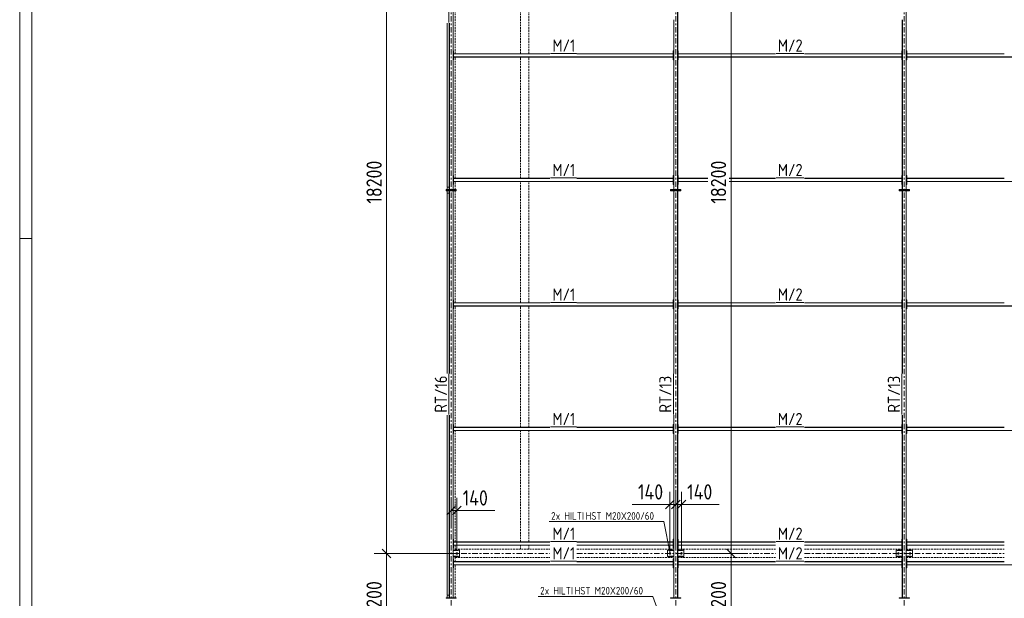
# Model space of a CAD drawing. Header units: millimetres. Extents: x -141 to 1046, y -218 to 621.
# Tile 6 of 16: x -141 to 181, y 259 to 448. Entities that reach past the tile are written whole.
import ezdxf

# ---------------------------------------------------------------- set-up
doc = ezdxf.new("R2010")
doc.units = ezdxf.units.MM
doc.header["$LTSCALE"] = 0.6
for name, pattern in [('VERDECKT2', [1.5, 1, -0.5]), ('XKITLINE00', [0]), ('XKITLINE03', [6, 3, -1, 1, -1])]:
    doc.linetypes.add(name, pattern=pattern)
for name, color, linetype, lineweight in [('Bolt', 7, 'Continuous', 0), ('BoltMark', 3, 'Continuous', 0), ('DrawingSheet', 5, 'Continuous', 0), ('Part', 2, 'Continuous', 0), ('PartMark', 3, 'Continuous', 0), ('S-GRID', 1, 'Continuous', 0), ('Z-DIMENSIONS', 1, 'Continuous', 0)]:
    doc.layers.add(name, color=color, linetype=linetype, lineweight=lineweight)
doc.styles.add('ISOCPEUR', font='ISOCPEUR.TTF')

msp = doc.modelspace()

# ---------------------------------------------------------------- linework, layer by layer
at = {"layer": 'Bolt', "color": 3, "linetype": 'XKITLINE00', "lineweight": 0}
for p, q in [((1.67, 273.45), (1.87, 273.56)), ((1.67, 273.22), (1.67, 273.45)), ((1.87, 273.56), (2.07, 273.45)), ((2.07, 273.45), (2.07, 273.22)), ((71.27, 273.45), (71.47, 273.57)), ((71.27, 273.22), (71.27, 273.45)), ((71.47, 273.57), (71.67, 273.45)), ((71.67, 273.45), (71.67, 273.22)), ((75, 273.45), (75.2, 273.57)), ((75, 273.22), (75, 273.45)), ((75.2, 273.57), (75.4, 273.45)), ((75.4, 273.45), (75.4, 273.22)), ((145.93, 273.45), (146.13, 273.57)), ((145.93, 273.22), (145.93, 273.45)), ((146.13, 273.57), (146.33, 273.45)), ((146.33, 273.45), (146.33, 273.22)), ((149.67, 273.45), (149.87, 273.57)), ((149.67, 273.22), (149.67, 273.45)), ((149.87, 273.57), (150.07, 273.45)), ((150.07, 273.45), (150.07, 273.22)), ((1.87, 273.1), (1.67, 273.22)), ((2.07, 273.22), (1.87, 273.1)), ((71.47, 273.11), (71.27, 273.22)), ((71.67, 273.22), (71.47, 273.11)), ((75.2, 273.11), (75, 273.22)), ((75.4, 273.22), (75.2, 273.11)), ((146.13, 273.11), (145.93, 273.22)), ((146.33, 273.22), (146.13, 273.11)), ((149.87, 273.11), (149.67, 273.22)), ((150.07, 273.22), (149.87, 273.11))]:
    msp.add_line(p, q, dxfattribs=at)
for centre, radius, start, end in [((1.87, 273.33), 0.247, 120, 300), ((1.87, 273.33), 0.133, 30, 210), ((1.87, 273.33), 0.247, 300, 120), ((71.47, 273.34), 0.247, 120, 300), ((71.47, 273.34), 0.133, 30, 210), ((71.47, 273.34), 0.247, 300, 120), ((71.47, 273.34), 0.133, 210, 30), ((75.2, 273.34), 0.247, 120, 300), ((75.2, 273.34), 0.133, 30, 210), ((75.2, 273.34), 0.247, 300, 120), ((75.2, 273.34), 0.133, 210, 30), ((146.13, 273.34), 0.247, 120, 300), ((146.13, 273.34), 0.133, 30, 210), ((146.13, 273.34), 0.247, 300, 120), ((146.13, 273.34), 0.133, 210, 30), ((149.87, 273.34), 0.247, 120, 300), ((149.87, 273.34), 0.133, 30, 210), ((149.87, 273.34), 0.247, 300, 120), ((149.87, 273.34), 0.133, 210, 30), ((1.87, 273.33), 0.133, 210, 30)]:
    msp.add_arc(centre, radius, start, end, dxfattribs=at)
at = {"layer": 'BoltMark', "color": 4, "linetype": 'XKITLINE00', "lineweight": 0}
for p, q in [((32.04, 283.72), (69.44, 283.72)), ((71.5, 273.27), (69.44, 283.72)), ((28.45, 259.3), (65.85, 259.3)), ((71.52, 244.09), (65.85, 259.3))]:
    msp.add_line(p, q, dxfattribs=at)
at = {"layer": 'DrawingSheet', "color": 2, "linetype": 'XKITLINE00', "lineweight": 0}
for p, q in [((-140.97, 621.25), (-140.97, -217.75)), ((-136.97, 376.25), (-140.97, 376.25))]:
    msp.add_line(p, q, dxfattribs=at)
at = {"layer": 'DrawingSheet', "color": 3, "linetype": 'XKITLINE00', "lineweight": 0}
msp.add_line((-136.97, 617.25), (-136.97, -213.75), dxfattribs=at)
at = {"layer": 'Part', "color": 2, "linetype": 'XKITLINE00', "lineweight": 0}
for p, q in [((0.61, 514.86), (0.61, 392.2)), ((0.67, 392.2), (0.67, 514.86)), ((73.95, 514.87), (73.95, 392.2)), ((74, 392.2), (74, 514.87)), ((148.61, 514.87), (148.61, 392.2)), ((148.67, 392.2), (148.67, 514.87)), ((72.67, 392.2), (72.67, 447.58)), ((72.72, 447.58), (72.72, 392.2)), ((147.33, 392.2), (147.33, 447.58)), ((147.39, 447.58), (147.39, 392.2)), ((-1.33, 393), (-1.33, 446.54)), ((-1.29, 393), (-1.29, 446.54)), ((-0.67, 392.2), (-0.67, 446.54)), ((-0.61, 446.54), (-0.61, 392.2)), ((0.67, 434.53), (0.67, 437.47)), ((0.67, 437.47), (0.8, 437.47)), ((0.8, 434.53), (0.8, 437.47)), ((72.53, 434.53), (72.53, 437.47)), ((72.53, 437.47), (72.67, 437.47)), ((72.67, 434.53), (72.67, 437.47)), ((74, 434.53), (74, 437.47)), ((74, 437.47), (74.13, 437.47)), ((74.13, 434.53), (74.13, 437.47)), ((147.2, 434.53), (147.2, 437.47)), ((147.2, 437.47), (147.33, 437.47)), ((147.33, 434.53), (147.33, 437.47)), ((148.67, 434.53), (148.67, 437.47)), ((148.67, 437.47), (148.8, 437.47)), ((148.8, 434.53), (148.8, 437.47)), ((0.67, 434.53), (0.8, 434.53)), ((0.8, 436.49), (0.8, 436.53)), ((0.8, 436.53), (32.26, 436.53)), ((0.8, 436.49), (32.26, 436.49)), ((0.8, 435.51), (72.53, 435.51)), ((0.8, 435.47), (0.8, 435.51)), ((0.8, 435.47), (72.53, 435.47)), ((41.08, 436.53), (72.53, 436.53)), ((41.08, 436.49), (72.53, 436.49)), ((72.53, 436.49), (72.53, 436.53)), ((72.53, 435.47), (72.53, 435.51)), ((72.53, 434.53), (72.67, 434.53)), ((74, 434.53), (74.13, 434.53)), ((74.13, 436.49), (74.13, 436.53)), ((74.13, 436.53), (105.91, 436.53)), ((74.13, 436.49), (105.91, 436.49)), ((74.13, 435.51), (147.2, 435.51)), ((74.13, 435.47), (74.13, 435.51)), ((74.13, 435.47), (147.2, 435.47)), ((115.42, 436.53), (147.2, 436.53)), ((115.42, 436.49), (147.2, 436.49)), ((147.2, 436.49), (147.2, 436.53)), ((147.2, 435.47), (147.2, 435.51)), ((147.2, 434.53), (147.33, 434.53)), ((148.67, 434.53), (148.8, 434.53)), ((148.8, 436.49), (148.8, 436.53)), ((148.8, 436.53), (180.58, 436.53)), ((148.8, 436.49), (180.58, 436.49)), ((148.8, 435.51), (221.87, 435.51)), ((148.8, 435.47), (148.8, 435.51)), ((148.8, 435.47), (221.87, 435.47)), ((0.67, 393.87), (0.67, 396.8)), ((0.67, 396.8), (0.8, 396.8)), ((0.8, 393.87), (0.8, 396.8)), ((0.8, 395.83), (0.8, 395.87)), ((0.8, 395.87), (32.26, 395.87)), ((0.8, 395.83), (32.26, 395.83)), ((41.08, 395.87), (72.53, 395.87)), ((41.08, 395.83), (72.53, 395.83)), ((72.53, 393.87), (72.53, 396.8)), ((72.53, 396.8), (72.67, 396.8)), ((72.53, 395.83), (72.53, 395.87)), ((72.67, 393.87), (72.67, 396.8)), ((74, 393.87), (74, 396.8)), ((74, 396.8), (74.13, 396.8)), ((74.13, 393.87), (74.13, 396.8)), ((74.13, 395.83), (74.13, 395.87)), ((74.13, 395.87), (83.81, 395.87)), ((74.13, 395.83), (83.81, 395.83)), ((90.81, 395.87), (105.91, 395.87)), ((90.81, 395.83), (105.91, 395.83)), ((115.42, 395.87), (147.2, 395.87)), ((115.42, 395.83), (147.2, 395.83)), ((147.2, 393.87), (147.2, 396.8)), ((147.2, 396.8), (147.33, 396.8)), ((147.2, 395.83), (147.2, 395.87)), ((147.33, 393.87), (147.33, 396.8)), ((148.67, 393.87), (148.67, 396.8)), ((148.67, 396.8), (148.8, 396.8)), ((148.8, 393.87), (148.8, 396.8)), ((148.8, 395.83), (148.8, 395.87)), ((148.8, 395.87), (180.58, 395.87)), ((148.8, 395.83), (180.58, 395.83)), ((-0.67, 393), (-1.33, 393)), ((0.67, 393.87), (0.8, 393.87)), ((0.8, 394.84), (72.53, 394.84)), ((0.8, 394.8), (0.8, 394.84)), ((0.8, 394.8), (72.53, 394.8)), ((72.53, 394.8), (72.53, 394.84)), ((72.53, 393.87), (72.67, 393.87)), ((74, 393.87), (74.13, 393.87)), ((74.13, 394.84), (83.81, 394.84)), ((74.13, 394.8), (74.13, 394.84)), ((74.13, 394.8), (83.81, 394.8)), ((90.81, 394.84), (147.2, 394.84)), ((90.81, 394.8), (147.2, 394.8)), ((147.2, 394.8), (147.2, 394.84)), ((147.2, 393.87), (147.33, 393.87)), ((148.67, 393.87), (148.8, 393.87)), ((148.8, 394.84), (221.87, 394.84)), ((148.8, 394.8), (148.8, 394.84)), ((148.8, 394.8), (221.87, 394.8)), ((1.67, 392.2), (-1.67, 392.2)), ((-1.67, 392.2), (-1.67, 392)), ((1.67, 392), (-1.67, 392)), ((-1.67, 392), (-1.67, 391.8)), ((1.67, 392), (-1.67, 392)), ((1.67, 391.8), (-1.67, 391.8)), ((-1.33, 332.15), (-1.33, 391)), ((-1.33, 391), (-0.67, 391)), ((-1.29, 332.15), (-1.29, 391)), ((-0.61, 392.2), (-0.67, 392.2)), ((-0.67, 332.15), (-0.67, 391.8)), ((-0.67, 391.8), (-0.61, 391.8)), ((-0.61, 391.8), (-0.61, 332.15)), ((0.61, 392.2), (0.67, 392.2)), ((0.61, 391.8), (0.61, 258.87)), ((0.67, 391.8), (0.61, 391.8)), ((0.67, 258.87), (0.67, 391.8)), ((1.67, 392.2), (1.67, 392)), ((1.67, 392), (1.67, 391.8)), ((75, 392.2), (71.67, 392.2)), ((71.67, 392.2), (71.67, 392)), ((75, 392), (71.67, 392)), ((71.67, 392), (71.67, 391.8)), ((75, 392), (71.67, 392)), ((75, 391.8), (71.67, 391.8)), ((72.72, 392.2), (72.67, 392.2)), ((72.67, 332.15), (72.67, 391.8)), ((72.67, 391.8), (72.72, 391.8)), ((72.72, 391.8), (72.72, 332.15)), ((73.95, 392.2), (74, 392.2)), ((73.95, 391.8), (73.95, 258.87)), ((74, 391.8), (73.95, 391.8)), ((74, 258.87), (74, 391.8)), ((75, 392.2), (75, 392)), ((75, 392), (75, 391.8)), ((149.67, 392.2), (146.33, 392.2)), ((146.33, 392.2), (146.33, 392)), ((149.67, 392), (146.33, 392)), ((149.67, 392), (146.33, 392)), ((146.33, 392), (146.33, 391.8)), ((149.67, 391.8), (146.33, 391.8)), ((147.39, 392.2), (147.33, 392.2)), ((147.33, 332.15), (147.33, 391.8)), ((147.33, 391.8), (147.39, 391.8)), ((147.39, 391.8), (147.39, 332.15)), ((148.61, 392.2), (148.67, 392.2)), ((148.61, 391.8), (148.61, 258.87)), ((148.67, 391.8), (148.61, 391.8)), ((148.67, 258.87), (148.67, 391.8)), ((149.67, 392.2), (149.67, 392)), ((149.67, 392), (149.67, 391.8)), ((0.67, 353.2), (0.67, 356.13)), ((0.67, 356.13), (0.8, 356.13)), ((0.8, 353.2), (0.8, 356.13)), ((0.8, 355.16), (0.8, 355.2)), ((0.8, 355.2), (32.26, 355.2)), ((0.8, 355.16), (32.26, 355.16)), ((0.8, 354.17), (72.53, 354.17)), ((0.8, 354.13), (0.8, 354.17)), ((0.8, 354.13), (72.53, 354.13)), ((41.08, 355.2), (72.53, 355.2)), ((41.08, 355.16), (72.53, 355.16)), ((72.53, 353.2), (72.53, 356.13)), ((72.53, 356.13), (72.67, 356.13)), ((72.53, 355.16), (72.53, 355.2)), ((72.53, 354.13), (72.53, 354.17)), ((72.67, 353.2), (72.67, 356.13)), ((74, 353.2), (74, 356.13)), ((74, 356.13), (74.13, 356.13)), ((74.13, 353.2), (74.13, 356.13)), ((74.13, 355.16), (74.13, 355.2)), ((74.13, 355.2), (105.91, 355.2)), ((74.13, 355.16), (105.91, 355.16)), ((74.13, 354.17), (147.2, 354.17)), ((74.13, 354.13), (74.13, 354.17)), ((74.13, 354.13), (147.2, 354.13)), ((115.42, 355.2), (147.2, 355.2)), ((115.42, 355.16), (147.2, 355.16)), ((147.2, 353.2), (147.2, 356.13)), ((147.2, 356.13), (147.33, 356.13)), ((147.2, 355.16), (147.2, 355.2)), ((147.2, 354.13), (147.2, 354.17)), ((147.33, 353.2), (147.33, 356.13)), ((148.67, 353.2), (148.67, 356.13)), ((148.67, 356.13), (148.8, 356.13)), ((148.8, 353.2), (148.8, 356.13)), ((148.8, 355.16), (148.8, 355.2)), ((148.8, 355.2), (180.58, 355.2)), ((148.8, 355.16), (180.58, 355.16)), ((148.8, 354.17), (221.87, 354.17)), ((148.8, 354.13), (148.8, 354.17)), ((148.8, 354.13), (221.87, 354.13)), ((0.67, 353.2), (0.8, 353.2)), ((72.53, 353.2), (72.67, 353.2)), ((74, 353.2), (74.13, 353.2)), ((147.2, 353.2), (147.33, 353.2)), ((148.67, 353.2), (148.8, 353.2)), ((-1.33, 259.67), (-1.33, 318.52)), ((-1.29, 259.67), (-1.29, 318.52)), ((-0.67, 258.87), (-0.67, 318.52)), ((-0.61, 318.52), (-0.61, 258.87)), ((72.67, 258.87), (72.67, 318.52)), ((72.72, 318.52), (72.72, 258.87)), ((147.33, 258.87), (147.33, 318.52)), ((147.39, 318.52), (147.39, 258.87)), ((0.67, 312.53), (0.67, 315.47)), ((0.67, 315.47), (0.8, 315.47)), ((0.8, 312.53), (0.8, 315.47)), ((72.53, 312.53), (72.53, 315.47)), ((72.53, 315.47), (72.67, 315.47)), ((72.67, 312.53), (72.67, 315.47)), ((74, 312.53), (74, 315.47)), ((74, 315.47), (74.13, 315.47)), ((74.13, 312.53), (74.13, 315.47)), ((147.2, 312.53), (147.2, 315.47)), ((147.2, 315.47), (147.33, 315.47)), ((147.33, 312.53), (147.33, 315.47)), ((148.67, 312.53), (148.67, 315.47)), ((148.67, 315.47), (148.8, 315.47)), ((148.8, 312.53), (148.8, 315.47)), ((0.67, 312.53), (0.8, 312.53)), ((0.8, 314.49), (0.8, 314.53)), ((0.8, 314.53), (32.26, 314.53)), ((0.8, 314.49), (32.26, 314.49)), ((0.8, 313.51), (72.53, 313.51)), ((0.8, 313.47), (0.8, 313.51)), ((0.8, 313.47), (72.53, 313.47)), ((41.08, 314.53), (72.53, 314.53)), ((41.08, 314.49), (72.53, 314.49)), ((72.53, 314.49), (72.53, 314.53)), ((72.53, 313.47), (72.53, 313.51)), ((72.53, 312.53), (72.67, 312.53)), ((74, 312.53), (74.13, 312.53)), ((74.13, 314.49), (74.13, 314.53)), ((74.13, 314.53), (105.91, 314.53)), ((74.13, 314.49), (105.91, 314.49)), ((74.13, 313.51), (147.2, 313.51)), ((74.13, 313.47), (74.13, 313.51)), ((74.13, 313.47), (147.2, 313.47)), ((115.42, 314.53), (147.2, 314.53)), ((115.42, 314.49), (147.2, 314.49)), ((147.2, 314.49), (147.2, 314.53)), ((147.2, 313.47), (147.2, 313.51)), ((147.2, 312.53), (147.33, 312.53)), ((148.67, 312.53), (148.8, 312.53)), ((148.8, 314.49), (148.8, 314.53)), ((148.8, 314.53), (180.58, 314.53)), ((148.8, 314.49), (180.58, 314.49)), ((148.8, 313.51), (221.87, 313.51)), ((148.8, 313.47), (148.8, 313.51)), ((148.8, 313.47), (221.87, 313.47)), ((0.67, 275.07), (0.67, 278)), ((0.67, 278), (0.8, 278)), ((0.8, 275.07), (0.8, 278)), ((0.8, 277.03), (0.8, 277.07)), ((0.8, 277.07), (32.26, 277.07)), ((0.8, 277.03), (32.26, 277.03)), ((41.08, 277.07), (72.53, 277.07)), ((41.08, 277.03), (72.53, 277.03)), ((72.53, 275.07), (72.53, 278)), ((72.53, 278), (72.67, 278)), ((72.53, 277.03), (72.53, 277.07)), ((72.67, 275.07), (72.67, 278)), ((74, 275.07), (74, 278)), ((74, 278), (74.13, 278)), ((74.13, 275.07), (74.13, 278)), ((74.13, 277.03), (74.13, 277.07)), ((74.13, 277.07), (105.91, 277.07)), ((74.13, 277.03), (105.91, 277.03)), ((115.42, 277.07), (147.2, 277.07)), ((115.42, 277.03), (147.2, 277.03)), ((147.2, 275.07), (147.2, 278)), ((147.2, 278), (147.33, 278)), ((147.2, 277.03), (147.2, 277.07)), ((147.33, 275.07), (147.33, 278)), ((148.67, 275.07), (148.67, 278)), ((148.67, 278), (148.8, 278)), ((148.8, 275.07), (148.8, 278)), ((148.8, 277.03), (148.8, 277.07)), ((148.8, 277.07), (180.58, 277.07)), ((148.8, 277.03), (180.58, 277.03)), ((0.67, 275.07), (0.8, 275.07)), ((0.67, 274.4), (0.67, 274.26)), ((2.27, 274.4), (0.67, 274.4)), ((0.67, 274.26), (2.27, 274.26)), ((0.8, 276.04), (32.26, 276.04)), ((0.8, 276), (0.8, 276.04)), ((0.8, 276), (32.26, 276)), ((2.27, 274.26), (2.27, 274.4)), ((2.67, 274.4), (2.27, 274.4)), ((2.67, 272.26), (2.67, 274.4)), ((41.08, 276.04), (72.53, 276.04)), ((41.08, 276), (72.53, 276)), ((70.67, 274.4), (71.07, 274.4)), ((70.67, 272.27), (70.67, 274.4)), ((71.07, 274.27), (71.07, 274.4)), ((71.07, 274.4), (72.67, 274.4)), ((71.07, 274.27), (72.67, 274.27)), ((72.53, 276), (72.53, 276.04)), ((72.53, 275.07), (72.67, 275.07)), ((72.67, 274.27), (72.67, 274.4)), ((74, 275.07), (74.13, 275.07)), ((74, 274.4), (74, 274.27)), ((75.6, 274.4), (74, 274.4)), ((74, 274.27), (75.6, 274.27)), ((74.13, 276.04), (105.91, 276.04)), ((74.13, 276), (74.13, 276.04)), ((74.13, 276), (105.91, 276)), ((75.6, 274.4), (76, 274.4)), ((75.6, 274.27), (75.6, 274.4)), ((76, 272.27), (76, 274.4)), ((115.42, 276.04), (147.2, 276.04)), ((115.42, 276), (147.2, 276)), ((145.33, 274.4), (145.73, 274.4)), ((145.33, 272.27), (145.33, 274.4)), ((145.73, 274.27), (145.73, 274.4)), ((145.73, 274.4), (147.33, 274.4)), ((145.73, 274.27), (147.33, 274.27)), ((147.2, 276), (147.2, 276.04)), ((147.2, 275.07), (147.33, 275.07)), ((147.33, 274.27), (147.33, 274.4)), ((148.67, 275.07), (148.8, 275.07)), ((148.67, 274.4), (148.67, 274.27)), ((150.27, 274.4), (148.67, 274.4)), ((148.67, 274.27), (150.27, 274.27)), ((148.8, 276.04), (180.58, 276.04)), ((148.8, 276), (148.8, 276.04)), ((148.8, 276), (180.58, 276)), ((150.27, 274.4), (150.67, 274.4)), ((150.27, 274.27), (150.27, 274.4)), ((150.67, 272.27), (150.67, 274.4)), ((0.67, 272.4), (0.67, 272.26)), ((2.27, 272.4), (0.67, 272.4)), ((0.67, 272.26), (2.27, 272.26)), ((0.67, 268.67), (0.67, 271.6)), ((0.67, 271.6), (0.8, 271.6)), ((0.8, 268.67), (0.8, 271.6)), ((0.8, 270.63), (0.8, 270.67)), ((0.8, 270.67), (32.26, 270.67)), ((0.8, 270.63), (32.26, 270.63)), ((2.27, 272.26), (2.27, 272.4)), ((2.27, 272.26), (2.67, 272.26)), ((41.08, 270.67), (72.53, 270.67)), ((41.08, 270.63), (72.53, 270.63)), ((70.67, 272.27), (72.67, 272.27)), ((71.07, 272.27), (71.07, 272.4)), ((71.07, 272.4), (72.67, 272.4)), ((71.07, 272.27), (72.67, 272.27)), ((72.53, 268.67), (72.53, 271.6)), ((72.53, 271.6), (72.67, 271.6)), ((72.53, 270.63), (72.53, 270.67)), ((72.67, 272.27), (72.67, 272.4)), ((72.67, 268.67), (72.67, 271.6)), ((74, 272.4), (74, 272.27)), ((75.6, 272.4), (74, 272.4)), ((74, 272.27), (75.6, 272.27)), ((74, 268.67), (74, 271.6)), ((74, 271.6), (74.13, 271.6)), ((74.13, 268.67), (74.13, 271.6)), ((74.13, 270.63), (74.13, 270.67)), ((74.13, 270.67), (105.91, 270.67)), ((74.13, 270.63), (105.91, 270.63)), ((75.6, 272.27), (75.6, 272.4)), ((75.6, 272.27), (76, 272.27)), ((115.42, 270.67), (147.2, 270.67)), ((115.42, 270.63), (147.2, 270.63)), ((145.33, 272.27), (147.33, 272.27)), ((145.73, 272.27), (145.73, 272.4)), ((145.73, 272.4), (147.33, 272.4)), ((145.73, 272.27), (147.33, 272.27)), ((147.2, 268.67), (147.2, 271.6)), ((147.2, 271.6), (147.33, 271.6)), ((147.2, 270.63), (147.2, 270.67)), ((147.33, 272.27), (147.33, 272.4)), ((147.33, 268.67), (147.33, 271.6)), ((148.67, 272.4), (148.67, 272.27)), ((150.27, 272.4), (148.67, 272.4)), ((148.67, 272.27), (150.27, 272.27)), ((148.67, 268.67), (148.67, 271.6)), ((148.67, 271.6), (148.8, 271.6)), ((148.8, 268.67), (148.8, 271.6)), ((148.8, 270.63), (148.8, 270.67)), ((148.8, 270.67), (180.58, 270.67)), ((148.8, 270.63), (180.58, 270.63)), ((150.27, 272.27), (150.27, 272.4)), ((150.27, 272.27), (150.67, 272.27)), ((0.67, 268.67), (0.8, 268.67)), ((0.8, 269.64), (72.53, 269.64)), ((0.8, 269.6), (0.8, 269.64)), ((0.8, 269.6), (72.53, 269.6)), ((72.53, 269.6), (72.53, 269.64)), ((72.53, 268.67), (72.67, 268.67)), ((74, 268.67), (74.13, 268.67)), ((74.13, 269.64), (147.2, 269.64)), ((74.13, 269.6), (74.13, 269.64)), ((74.13, 269.6), (147.2, 269.6)), ((147.2, 269.6), (147.2, 269.64)), ((147.2, 268.67), (147.33, 268.67)), ((148.67, 268.67), (148.8, 268.67)), ((148.8, 269.64), (221.87, 269.64)), ((148.8, 269.6), (148.8, 269.64)), ((148.8, 269.6), (221.87, 269.6)), ((1.67, 258.87), (-1.67, 258.87)), ((-1.67, 258.87), (-1.67, 258.67)), ((1.67, 258.67), (-1.67, 258.67)), ((-0.67, 259.67), (-1.33, 259.67)), ((-0.61, 258.87), (-0.67, 258.87)), ((0.61, 258.87), (0.67, 258.87)), ((1.67, 258.87), (1.67, 258.67)), ((75, 258.87), (71.67, 258.87)), ((71.67, 258.87), (71.67, 258.67)), ((75, 258.67), (71.67, 258.67)), ((72.72, 258.87), (72.67, 258.87)), ((73.95, 258.87), (74, 258.87)), ((75, 258.87), (75, 258.67)), ((149.67, 258.87), (146.33, 258.87)), ((146.33, 258.87), (146.33, 258.67)), ((149.67, 258.67), (146.33, 258.67)), ((147.39, 258.87), (147.33, 258.87)), ((148.61, 258.87), (148.67, 258.87)), ((149.67, 258.87), (149.67, 258.67))]:
    msp.add_line(p, q, dxfattribs=at)
at = {"layer": 'Part', "color": 4, "linetype": 'VERDECKT2', "lineweight": 0}
for p, q in [((1.33, 436.53), (1.33, 476.13)), ((22.67, 436.53), (22.67, 476.13)), ((25.33, 436.53), (25.33, 476.13)), ((1.33, 395.87), (1.33, 435.47)), ((22.67, 395.87), (22.67, 435.47)), ((25.33, 395.87), (25.33, 435.47)), ((-1.33, 392.2), (-1.33, 393)), ((1.33, 392.2), (1.33, 394.8)), ((22.67, 355.2), (22.67, 394.8)), ((25.33, 355.2), (25.33, 394.8)), ((-1.33, 391), (-1.33, 391.8)), ((1.33, 355.2), (1.33, 391.8)), ((1.33, 314.53), (1.33, 354.13)), ((22.67, 314.53), (22.67, 354.13)), ((25.33, 314.53), (25.33, 354.13)), ((1.33, 277.07), (1.33, 313.47)), ((22.67, 277.07), (22.67, 313.47)), ((25.33, 277.07), (25.33, 313.47)), ((2.67, 274.4), (0.67, 274.4)), ((1.33, 274.4), (1.33, 276)), ((1.33, 274.4), (1.33, 274.67)), ((1.33, 274.67), (32.26, 274.67)), ((2.67, 274.4), (2.67, 274.4)), ((22.67, 274.67), (22.67, 276)), ((25.33, 274.67), (22.67, 274.67)), ((25.33, 274.67), (25.33, 276)), ((41.08, 274.67), (72.67, 274.67)), ((70.67, 274.4), (70.67, 274.4)), ((70.67, 274.4), (72.67, 274.4)), ((74, 274.67), (105.91, 274.67)), ((74, 274.4), (76, 274.4)), ((76, 274.4), (76, 274.4)), ((115.42, 274.67), (147.33, 274.67)), ((145.33, 274.4), (145.33, 274.4)), ((145.33, 274.4), (147.33, 274.4)), ((148.67, 274.67), (180.58, 274.67)), ((148.67, 274.4), (150.67, 274.4)), ((150.67, 274.4), (150.67, 274.4)), ((1.33, 272), (1.33, 272.26)), ((1.33, 270.67), (1.33, 272.26)), ((1.33, 272), (32.26, 272)), ((41.08, 272), (72.67, 272)), ((74, 272), (105.91, 272)), ((115.42, 272), (147.33, 272)), ((148.67, 272), (180.58, 272)), ((1.33, 258.87), (1.33, 269.6)), ((-1.33, 258.87), (-1.33, 259.67)), ((-1.33, 258.66), (-1.33, 258.67)), ((1.33, 258.66), (1.33, 258.67))]:
    msp.add_line(p, q, dxfattribs=at)
at = {"layer": 'PartMark', "color": 1, "linetype": 'XKITLINE00', "lineweight": 0}
for p, q in [((-0.77, 446.74), (-0.77, 460.32)), ((32.46, 436.63), (40.88, 436.63)), ((106.11, 436.63), (115.22, 436.63)), ((32.46, 395.97), (40.88, 395.97)), ((106.11, 395.97), (115.22, 395.97)), ((32.46, 355.3), (40.88, 355.3)), ((106.11, 355.3), (115.22, 355.3)), ((-0.77, 318.72), (-0.77, 331.95)), ((72.57, 318.72), (72.57, 331.95)), ((147.23, 318.72), (147.23, 331.95)), ((32.46, 314.63), (40.88, 314.63)), ((106.11, 314.63), (115.22, 314.63)), ((32.46, 277.17), (40.88, 277.17)), ((106.11, 277.17), (115.22, 277.17)), ((32.46, 270.77), (40.88, 270.77)), ((106.11, 270.77), (115.22, 270.77))]:
    msp.add_line(p, q, dxfattribs=at)
at = {"layer": 'S-GRID', "color": 1, "linetype": 'XKITLINE03', "lineweight": 0}
for p, q in [((0, -17.33), (0, 533.87)), ((73.33, -17.33), (73.33, 528.6)), ((148, -17.33), (148, 528.6)), ((-18.31, 273.33), (32.26, 273.33)), ((41.08, 273.33), (105.91, 273.33)), ((115.42, 273.33), (180.58, 273.33))]:
    msp.add_line(p, q, dxfattribs=at)
at = {"layer": 'Z-DIMENSIONS', "color": 7, "linetype": 'XKITLINE00', "lineweight": 0}
for p, q in [((-21.09, 273.33), (-21.09, 516)), ((91.41, 273.33), (91.41, 501.22)), ((71.47, 274.34), (71.47, 293.42)), ((73.33, 274.33), (73.33, 293.42)), ((73.33, 274.33), (73.33, 293.42)), ((75.2, 274.34), (75.2, 293.42)), ((0, 283), (0, 291.46)), ((1.87, 274.33), (1.87, 291.46)), ((72.88, 290.73), (70.05, 287.9)), ((74.75, 290.73), (71.92, 287.9)), ((74.75, 290.73), (71.92, 287.9)), ((76.61, 290.73), (73.79, 287.9)), ((1.41, 288.78), (-1.41, 285.95)), ((0, 287.36), (1.87, 287.36)), ((3.28, 288.78), (0.45, 285.95)), ((1.87, 287.36), (14.21, 287.36)), ((1.87, 287.36), (14.21, 287.36)), ((71.47, 289.32), (59.12, 289.32)), ((71.47, 289.32), (59.12, 289.32)), ((71.47, 289.32), (73.33, 289.32)), ((73.33, 289.32), (75.2, 289.32)), ((75.2, 289.32), (87.54, 289.32)), ((75.2, 289.32), (87.54, 289.32)), ((-22.51, 274.74), (-19.68, 271.91)), ((-22.51, 274.74), (-19.68, 271.91)), ((90, 274.75), (92.83, 271.92)), ((90, 274.75), (92.83, 271.92)), ((0.87, 273.33), (-25.19, 273.33)), ((0.87, 273.33), (-25.19, 273.33)), ((-21.09, 244), (-21.09, 273.33)), ((76.2, 273.33), (95.41, 273.33)), ((76.2, 273.33), (95.41, 273.33)), ((91.41, 244), (91.41, 273.33))]:
    msp.add_line(p, q, dxfattribs=at)
at = {"layer": 'Z-DIMENSIONS', "color": 3}
for p in [(0, 287.36), (1.87, 287.36), (71.47, 289.32), (73.33, 289.32), (73.33, 289.32), (75.2, 289.32), (-21.09, 273.33), (-21.09, 273.33), (91.41, 273.33), (91.41, 273.33)]:
    msp.add_point(p, dxfattribs=at)

# ---------------------------------------------------------------- texts
at = {"layer": 'BoltMark', "color": 4, "style": 'ISOCPEUR', "width": 0.85}
for s, p in [('2', (32.64, 284.32)), ('x HILTI', (34.14, 284.32)), ('HST M20X200/60', (43.92, 284.32)), ('2', (29.05, 259.9)), ('x HILTI', (30.56, 259.9)), ('HST M20X200/60', (40.33, 259.9))]:
    msp.add_text(s, height=2.5, dxfattribs=at).set_placement(p)
at = {"layer": 'PartMark', "color": 1, "style": 'ISOCPEUR', "width": 0.85}
for s, p in [('M/1', (33.06, 437.23)), ('M/2', (106.71, 437.23)), ('M/1', (33.06, 396.57)), ('M/2', (106.71, 396.57)), ('M/1', (33.06, 355.9)), ('M/2', (106.71, 355.9)), ('M/1', (33.06, 315.23)), ('M/2', (106.71, 315.23)), ('M/1', (33.06, 277.77)), ('M/2', (106.71, 277.77)), ('M/1', (33.06, 271.37)), ('M/2', (106.71, 271.37))]:
    msp.add_text(s, height=4, dxfattribs=at).set_placement(p)
for s, p in [('RT/16', (-1.37, 319.32)), ('RT/13', (71.97, 319.32)), ('RT/13', (146.63, 319.32))]:
    msp.add_text(s, height=4, rotation=90.0002, dxfattribs=at).set_placement(p)
at = {"layer": 'Z-DIMENSIONS', "color": 3, "style": 'ISOCPEUR', "width": 0.85}
for s, p in [('18200', (-22.69, 387.57)), ('18200', (89.81, 387.58)), ('2200', (-22.69, 252.65)), ('2200', (89.81, 252.65))]:
    msp.add_text(s, height=5, rotation=90.0002, dxfattribs=at).set_placement(p)
for p in [(61, 290.92), (77.07, 290.92), (3.74, 288.96)]:
    msp.add_text('140', height=5, dxfattribs=at).set_placement(p)

doc.saveas('drawing.dxf')
